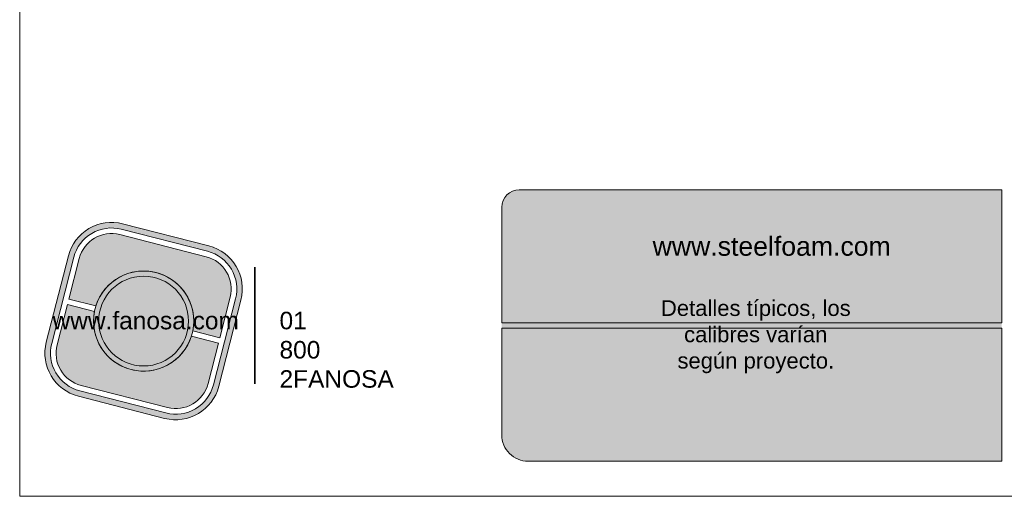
# Model space of a CAD drawing. Header units: millimetres. Extents: x 698.7 to 728.7, y 81.2 to 116.7.
# Tile 1 of 9: x 702.7 to 713.9, y 84.8 to 90.3. Entities that reach past the tile are written whole.
import ezdxf

# ---------------------------------------------------------------- set-up
doc = ezdxf.new("R2010")
doc.units = ezdxf.units.MM
doc.header["$LTSCALE"] = 0.025
doc.layers.get('0').update_dxf_attribs({"lineweight": 5})
doc.layers.add('TEXTO CUADRO DATOS', color=251, linetype='Continuous', lineweight=0)
doc.styles.get("Standard").update_dxf_attribs({"font": 'romand.shx'})

# ---------------------------------------------------------------- blocks, each defined once
blk = doc.blocks.new('LOGO GRIS')
h = blk.add_hatch(color=254)
edge = h.paths.add_edge_path()
edge.add_arc((2075.55300328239, 279.2979295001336), 0.508199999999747, 255.6007667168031, 345.6007667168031, ccw=False)
edge.add_line((2075.426625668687, 278.8056938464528), (2074.442154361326, 279.0584490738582))
edge.add_arc((2074.568531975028, 279.5506847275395), 0.5082000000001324, 165.6007667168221, 255.6007667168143, ccw=False)
edge.add_line((2074.076296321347, 279.6770623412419), (2074.329051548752, 280.661533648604))
edge.add_arc((2074.821287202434, 280.535156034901), 0.508200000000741, 75.60076671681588, 165.6007667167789, ccw=False)
edge.add_line((2074.947664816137, 281.0273916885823), (2075.932136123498, 280.7746364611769))
edge.add_arc((2075.805758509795, 280.2824008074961), 0.5081999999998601, -14.399233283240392, 75.60076671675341, ccw=False)
edge.add_line((2076.297994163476, 280.1560231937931), (2076.045238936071, 279.1715518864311))
edge = h.paths.add_edge_path(flags=16)
edge.add_arc((2075.55300328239, 279.2979295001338), 0.4446749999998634, 255.6007667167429, 345.6007667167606, ccw=False)
edge.add_line((2075.4424228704, 278.867223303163), (2074.457951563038, 279.1199785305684))
edge.add_arc((2074.568531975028, 279.5506847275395), 0.4446750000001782, 165.6007667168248, 255.6007667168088, ccw=False)
edge.add_line((2074.137825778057, 279.6612651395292), (2074.390581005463, 280.6457364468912))
edge.add_arc((2074.821287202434, 280.5351560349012), 0.4446750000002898, 75.60076671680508, 165.6007667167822, ccw=False)
edge.add_line((2074.931867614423, 280.9658622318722), (2075.916338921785, 280.7131070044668))
edge.add_arc((2075.805758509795, 280.2824008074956), 0.4446750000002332, -14.399233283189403, 75.60076671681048, ccw=False)
edge.add_line((2076.236464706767, 280.1718203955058), (2075.983709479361, 279.1873490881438))
h = blk.add_hatch(color=254)
edge = h.paths.add_edge_path()
edge.add_line((2076.05645623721, 279.7261466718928), (2076.174935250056, 280.1876175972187))
edge.add_arc((2075.805758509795, 280.2824008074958), 0.3811499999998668, 345.60076671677, 435.6007667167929)
edge.add_line((2075.900541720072, 280.6515775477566), (2074.916070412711, 280.9043327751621))
edge.add_arc((2074.821287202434, 280.5351560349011), 0.3811500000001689, 75.6007667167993, 165.6007667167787)
edge.add_line((2074.452110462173, 280.6299392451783), (2074.333631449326, 280.1684683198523))
edge.add_line((2074.333631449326, 280.1684683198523), (2074.642133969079, 280.0892627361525))
edge.add_arc((2075.187145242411, 279.9165427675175), 0.5717249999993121, -11.21449474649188, 162.4160281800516, ccw=False)
edge.add_line((2075.747953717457, 279.8053522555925), (2076.05645623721, 279.7261466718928))
h = blk.add_hatch(color=254)
h.paths.add_polyline_path([(2074.615420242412, 279.9165427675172, 1), (2075.758870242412, 279.9165427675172, 1)])
h.paths.add_polyline_path([(2075.699701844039, 279.9165427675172, -1), (2074.674588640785, 279.9165427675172, -1)], flags=16)
blk.add_hatch(color=252).paths.add_polyline_path([(2075.699701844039, 279.9165427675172, 1), (2074.674588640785, 279.9165427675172, 1)])
h = blk.add_hatch(color=254)
edge = h.paths.add_edge_path()
edge.add_arc((2075.187145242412, 279.9165427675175), 0.5717250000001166, 168.7855052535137, 342.4160281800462)
edge.add_line((2075.732156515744, 279.7438227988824), (2076.040659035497, 279.6646172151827))
edge.add_line((2076.040659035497, 279.6646172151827), (2075.922180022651, 279.2031462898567))
edge.add_arc((2075.55300328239, 279.2979295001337), 0.3811499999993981, 255.6007667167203, 345.60076671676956, ccw=False)
edge.add_line((2075.458220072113, 278.9287527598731), (2074.473748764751, 279.1815079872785))
edge.add_arc((2074.568531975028, 279.5506847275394), 0.3811500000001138, 165.6007667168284, 255.60076671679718, ccw=False)
edge.add_line((2074.199355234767, 279.6454679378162), (2074.317834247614, 280.1069388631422))
edge.add_line((2074.317834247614, 280.1069388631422), (2074.626336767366, 280.0277332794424))
at = {"color": 254}
for points in [[(2076.045238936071, 279.1715518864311, -0.414213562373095), (2075.426625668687, 278.8056938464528), (2074.442154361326, 279.0584490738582, -0.414213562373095), (2074.076296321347, 279.6770623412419), (2074.329051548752, 280.661533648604, -0.414213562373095), (2074.947664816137, 281.0273916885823), (2075.932136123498, 280.7746364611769, -0.4142135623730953), (2076.297994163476, 280.1560231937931)], [(2075.983709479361, 279.1873490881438, -0.4142135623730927), (2075.4424228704, 278.867223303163), (2074.457951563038, 279.1199785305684, -0.4142135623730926), (2074.137825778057, 279.6612651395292), (2074.390581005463, 280.6457364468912, -0.414213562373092), (2074.931867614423, 280.9658622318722), (2075.916338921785, 280.7131070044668, -0.4142135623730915), (2076.236464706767, 280.1718203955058)], [(2076.05645623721, 279.7261466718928), (2076.174935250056, 280.1876175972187, 0.414213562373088), (2075.900541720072, 280.6515775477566), (2074.916070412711, 280.9043327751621, 0.4142135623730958), (2074.452110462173, 280.6299392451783), (2074.333631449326, 280.1684683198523), (2074.642133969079, 280.0892627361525, -0.9459053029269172), (2075.747953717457, 279.8053522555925)], [(2074.626336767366, 280.0277332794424, 0.9459053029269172), (2075.732156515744, 279.7438227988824), (2076.040659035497, 279.6646172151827), (2075.922180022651, 279.2031462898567, -0.4142135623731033), (2075.458220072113, 278.9287527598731), (2074.473748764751, 279.1815079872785, -0.414213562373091), (2074.199355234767, 279.6454679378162), (2074.317834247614, 280.1069388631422)]]:
    blk.add_lwpolyline(points, format="xyb", close=True, dxfattribs=at)
for radius in [0.5717249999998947, 0.5125566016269]:
    blk.add_circle((2075.187145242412, 279.9165427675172), radius, dxfattribs=at)
blk = doc.blocks.new('FANOSA')
at = {"color": 253, "const_width": 0.02}
blk.add_lwpolyline([(365.3181968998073, 247.9798347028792), (365.3181968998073, 246.6427006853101)], dxfattribs=at)
at = {"color": 254}
blk.add_blockref('LOGO GRIS', (-1711.138939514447, -32.55437656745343), dxfattribs=at)
at = {"layer": 'TEXTO CUADRO DATOS', "char_height": 0.2, "width": 0.003231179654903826, "attachment_point": 1}
for s, insert in [('{\\fArial|b0|i0|c0|p34;www.fanosa.com}', (363.0082168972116, 247.4682254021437)), ('{\\fArial|b0|i0|c0|p34;01 800 2FANOSA}', (365.5993370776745, 247.4682254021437))]:
    blk.add_mtext(s, dxfattribs=dict(at, insert=insert))

msp = doc.modelspace()

# ---------------------------------------------------------------- hatches: boundary and pattern name
msp.add_hatch(color=253).paths.add_polyline_path([(713.908314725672, 85.22670792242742), (713.908314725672, 86.80670792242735), (713.9083147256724, 88.32670792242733), (708.4023612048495, 88.32670792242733, 0.4142135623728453), (708.2023612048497, 88.12670792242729), (708.2023612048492, 86.80670792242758), (708.2023612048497, 85.52670792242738, 0.4142135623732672), (708.5023612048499, 85.22670792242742)])

# ---------------------------------------------------------------- linework, layer by layer
at = {"color": 253}
for p, q in [((713.9083147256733, 88.32670792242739), (708.40236120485, 88.32670792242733)), ((713.9083147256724, 86.80670792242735), (713.9083147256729, 88.32670792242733)), ((708.2023612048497, 86.80670792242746), (708.2023612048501, 88.12670792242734)), ((713.9083147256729, 86.80670792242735), (708.2023612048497, 86.80670792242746)), ((713.9083147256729, 86.7467079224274), (708.2023612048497, 86.74670792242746)), ((708.2023612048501, 85.52670792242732), (708.2023612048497, 86.74670792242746)), ((713.9083147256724, 85.22670792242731), (713.9083147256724, 86.7467079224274)), ((713.9083147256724, 85.22670792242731), (708.5023612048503, 85.22670792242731))]:
    msp.add_line(p, q, dxfattribs=at)
at = {"color": 254}
msp.add_lwpolyline([(702.6996308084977, 84.82670792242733), (724.2896308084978, 84.82670792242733), (724.2896308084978, 112.7667079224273), (702.6996308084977, 112.7667079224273)], close=True, dxfattribs=at)
at = {"color": 253}
for centre, radius, start, end in [((708.40236120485, 88.12670792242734), 0.2, 90, 180), ((708.5023612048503, 85.52670792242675), 0.3, 179.9999999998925, 270.0000000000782)]:
    msp.add_arc(centre, radius, start, end, dxfattribs=at)

# ---------------------------------------------------------------- block references
msp.add_blockref('FANOSA', (340.0661062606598, -160.5345597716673))

# ---------------------------------------------------------------- texts
at = {"layer": 'TEXTO CUADRO DATOS', "insert": (709.924355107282, 87.7909263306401), "char_height": 0.2174175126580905, "width": 2.326381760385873, "attachment_point": 1}
msp.add_mtext('{\\fArial|b0|i0|c0|p34;www.steelfoam.com\\P\\W6.892;  \\W1;\\P\\H0.8279x;\\W1.3542; \\W1;Detalles típicos, los \\P{\\W5.14067; }calibres varían \\P{\\W4.05544; }según proyecto.}', dxfattribs=at)

doc.saveas('drawing.dxf')
